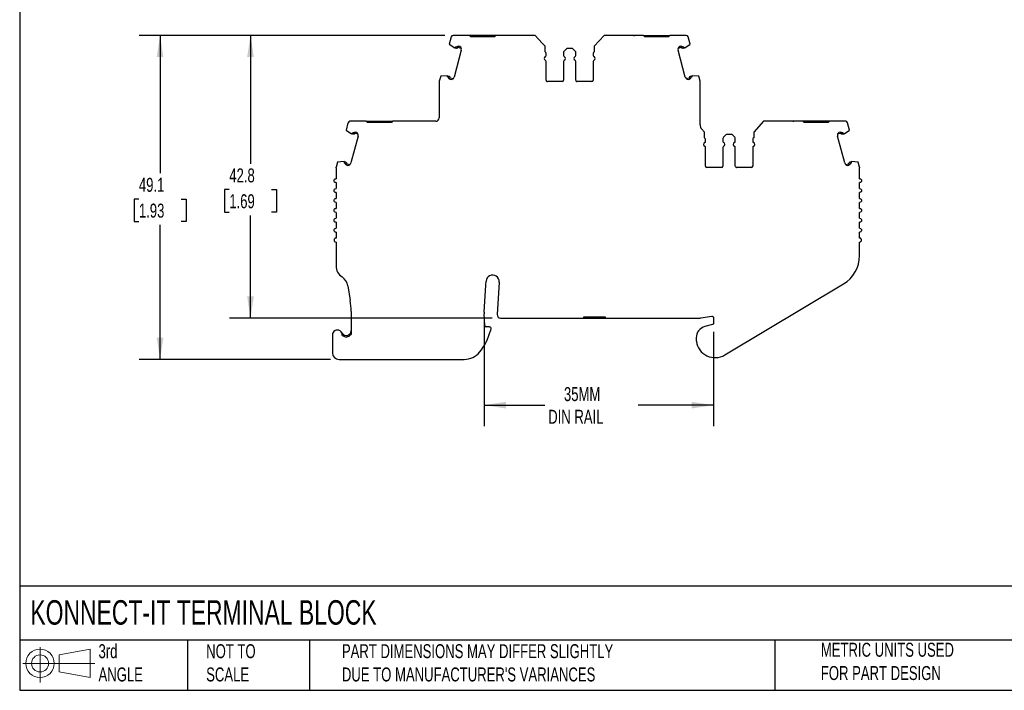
# Model space of a CAD drawing. Header units: millimetres. Extents: x 6 to 273, y 6 to 210.
# Tile 1 of 8: x 6 to 155, y 6 to 108. Entities that reach past the tile are written whole.
import ezdxf

# ---------------------------------------------------------------- set-up
doc = ezdxf.new("R2010")
doc.units = ezdxf.units.MM
doc.linetypes.add('SLD-Solid', pattern=[0])
doc.layers.add('DIMENSIONS', color=140, linetype='SLD-Solid', lineweight=25)
doc.layers.add('TEXT', color=140, linetype='SLD-Solid', lineweight=25)
doc.layers.add('SLD-DEFPOINTS', color=7, linetype='Continuous')
doc.styles.add('SLDTEXTSTYLE0', font='TXT', dxfattribs={"width": 0.7})
doc.dimstyles.new('SLDDIMSTYLE0', dxfattribs={"dimtxt": 2.158008, "dimasz": 3.302, "dimexe": 0, "dimexo": 0.0625, "dimgap": 0.539502, "dimtad": 0, "dimtih": 1, "dimtoh": 1, "dimrnd": 1e-09, "dimzin": 12, "dimdsep": 46, "dimtxsty": 'SLDTEXTSTYLE0', "dimsah": 1, "dimcen": 0.09, "dimadec": 0, "dimazin": 3, "dimtfac": 1, "dimtofl": 0, "dimtmove": 0, "dimatfit": 3, "dimfxl": 0, "dimfrac": 2, "dimtolj": 1, "dimtzin": 12, "dimarcsym": 0})

# ---------------------------------------------------------------- blocks, each defined once
blk = doc.blocks.new('Block11')
at = {"color": 7, "linetype": 'SLD-Solid', "lineweight": 18}
for p, q in [((2.59, 5.31), (2.59, 0)), ((5.48, 4.17), (10.18, 5.03)), ((10.18, 5.03), (10.18, 0.73)), ((5.48, 1.6), (5.48, 4.17)), ((0, 2.88), (10.87, 2.88)), ((5.48, 1.6), (10.18, 0.73))]:
    blk.add_line(p, q, dxfattribs=at)
for radius in [2.15, 1.29]:
    blk.add_circle((2.59, 2.88), radius, dxfattribs=at)
blk = doc.blocks.new('Block12')
at = {"layer": 'SLD-DEFPOINTS'}
blk.add_blockref('Block11', (0, 0), dxfattribs=at)
blk = doc.blocks.new('_D')
at = {"layer": 'DIMENSIONS'}
for p, q in [((70.68, 105.57), (38.1, 105.57)), ((41.28, 105.57), (41.28, 86.12)), ((38.07, 82.21), (37.35, 82.21)), ((37.35, 82.21), (37.35, 78.78)), ((44.48, 82.21), (45.21, 82.21)), ((45.21, 82.21), (45.21, 78.78)), ((37.35, 78.78), (38.07, 78.78)), ((41.28, 62.75), (41.28, 78.29)), ((45.21, 78.78), (44.48, 78.78)), ((77.86, 62.75), (38.1, 62.75))]:
    blk.add_line(p, q, dxfattribs=at)
for points in [[(41.28, 105.57), (40.77, 102.27), (41.79, 102.27)], [(41.28, 62.75), (41.79, 66.05), (40.77, 66.05)]]:
    blk.add_solid(points, dxfattribs=at)
at = {"layer": 'DIMENSIONS', "char_height": 2.117, "attachment_point": 1, "style": 'SLDTEXTSTYLE0'}
for s, insert in [('42.8', (38.07, 85.42)), ('1.69', (38.07, 81.5))]:
    blk.add_mtext(s, dxfattribs=dict(at, insert=insert))
blk = doc.blocks.new('_D_1')
at = {"layer": 'DIMENSIONS'}
for p, q in [((70.68, 105.57), (24.42, 105.57)), ((27.6, 105.57), (27.6, 84.69)), ((24.39, 80.78), (23.66, 80.78)), ((23.66, 80.78), (23.66, 77.35)), ((30.8, 80.78), (31.53, 80.78)), ((31.53, 80.78), (31.53, 77.35)), ((23.66, 77.35), (24.39, 77.35)), ((27.6, 56.49), (27.6, 76.87)), ((31.53, 77.35), (30.8, 77.35)), ((53.41, 56.49), (24.42, 56.49))]:
    blk.add_line(p, q, dxfattribs=at)
for points in [[(27.6, 105.57), (27.09, 102.27), (28.1, 102.27)], [(27.6, 56.49), (28.1, 59.79), (27.09, 59.79)]]:
    blk.add_solid(points, dxfattribs=at)
at = {"layer": 'DIMENSIONS', "char_height": 2.117, "attachment_point": 1, "style": 'SLDTEXTSTYLE0'}
for s, insert in [('49.1', (24.39, 83.99)), ('1.93', (24.39, 80.08))]:
    blk.add_mtext(s, dxfattribs=dict(at, insert=insert))
blk = doc.blocks.new('_D_2')
at = {"layer": 'DIMENSIONS'}
for p, q in [((76.65, 62.13), (76.65, 46.37)), ((111.35, 60.68), (111.35, 46.37)), ((76.65, 49.55), (85.85, 49.55)), ((111.35, 49.55), (99.95, 49.55))]:
    blk.add_line(p, q, dxfattribs=at)
for points in [[(76.65, 49.55), (79.95, 49.04), (79.95, 50.06)], [(111.35, 49.55), (108.05, 50.06), (108.05, 49.04)]]:
    blk.add_solid(points, dxfattribs=at)
at = {"layer": 'DIMENSIONS', "char_height": 2.117, "attachment_point": 1, "style": 'SLDTEXTSTYLE0'}
for s, insert in [('35MM', (88.72, 52.28)), ('DIN RAIL', (86.34, 48.85))]:
    blk.add_mtext(s, dxfattribs=dict(at, insert=insert))

msp = doc.modelspace()

# ---------------------------------------------------------------- linework, layer by layer
for p, q in [((71.659, 105.351), (71.357, 104.225)), ((74.417, 105.573), (71.949, 105.573)), ((74.617, 105.373), (74.417, 105.573)), ((76.217, 105.573), (74.417, 105.573)), ((78.217, 105.373), (74.617, 105.373)), ((76.217, 105.573), (76.217, 105.373)), ((76.617, 105.573), (76.217, 105.573)), ((76.617, 105.573), (76.617, 105.373)), ((78.417, 105.573), (78.217, 105.373)), ((84.367, 105.573), (78.417, 105.573)), ((85.424, 104.404), (84.367, 105.573)), ((85.869, 103.912), (85.424, 104.404)), ((94.814, 105.573), (93.313, 103.912)), ((100.764, 105.573), (94.814, 105.573)), ((100.964, 105.373), (100.764, 105.573)), ((100.764, 105.573), (102.564, 105.573)), ((104.564, 105.373), (100.964, 105.373)), ((102.564, 105.373), (102.564, 105.573)), ((102.564, 105.573), (102.964, 105.573)), ((102.964, 105.373), (102.964, 105.573)), ((102.964, 105.573), (104.764, 105.573)), ((104.764, 105.573), (104.564, 105.373)), ((107.234, 105.573), (104.764, 105.573)), ((107.825, 104.225), (107.523, 105.351)), ((71.357, 104.225), (72.186, 103.666)), ((73.185, 103.32), (72.099, 99.264)), ((72.244, 103.65), (72.186, 103.666)), ((72.389, 103.611), (72.244, 103.65)), ((72.441, 103.805), (72.37, 103.824)), ((73.177, 103.608), (72.752, 103.722)), ((72.975, 103.869), (72.804, 103.915)), ((85.869, 103.073), (85.869, 103.912)), ((88.657, 102.949), (88.657, 102.531)), ((89.157, 103.573), (88.745, 103.161)), ((90.024, 103.573), (89.157, 103.573)), ((90.437, 103.161), (90.024, 103.573)), ((90.524, 102.531), (90.524, 102.949)), ((93.313, 103.912), (93.313, 103.073)), ((107.083, 99.264), (105.996, 103.32)), ((106.429, 103.722), (106.005, 103.608)), ((106.378, 103.915), (106.207, 103.869)), ((106.812, 103.824), (106.741, 103.805)), ((106.937, 103.65), (106.793, 103.611)), ((106.996, 103.666), (106.937, 103.65)), ((106.996, 103.666), (107.825, 104.225)), ((86.024, 102.531), (86.024, 102.81)), ((86.024, 98.773), (86.024, 101.615)), ((88.657, 101.615), (88.657, 98.773)), ((90.524, 98.773), (90.524, 101.615)), ((93.157, 102.81), (93.157, 102.531)), ((93.157, 101.615), (93.157, 98.773)), ((69.847, 98.544), (69.847, 93.058)), ((70.065, 99.395), (69.858, 98.622)), ((71.06, 99.465), (70.065, 99.395)), ((71.06, 99.465), (71.119, 99.449)), ((71.119, 99.449), (71.264, 99.411)), ((71.141, 99.236), (71.212, 99.217)), ((71.471, 98.94), (71.642, 98.895)), ((71.523, 99.134), (71.947, 99.02)), ((88.457, 98.573), (86.224, 98.573)), ((92.957, 98.573), (90.724, 98.573)), ((107.234, 99.02), (107.659, 99.134)), ((107.54, 98.895), (107.71, 98.94)), ((107.918, 99.411), (108.063, 99.449)), ((107.97, 99.217), (108.041, 99.236)), ((108.063, 99.449), (108.121, 99.465)), ((109.117, 99.395), (108.121, 99.465)), ((109.324, 98.622), (109.117, 99.395)), ((109.334, 92.021), (109.334, 98.544)), ((58.799, 92.558), (56.328, 92.558)), ((58.999, 92.358), (58.799, 92.558)), ((58.799, 92.558), (60.599, 92.558)), ((60.599, 92.358), (60.599, 92.558)), ((60.599, 92.558), (60.999, 92.558)), ((60.999, 92.358), (60.999, 92.558)), ((60.999, 92.558), (62.799, 92.558)), ((62.799, 92.558), (62.599, 92.358)), ((69.347, 92.558), (62.799, 92.558)), ((118.948, 92.558), (117.446, 90.897)), ((124.898, 92.558), (118.948, 92.558)), ((125.098, 92.358), (124.898, 92.558)), ((126.698, 92.558), (124.898, 92.558)), ((126.698, 92.558), (126.698, 92.358)), ((127.098, 92.558), (126.698, 92.558)), ((127.098, 92.558), (127.098, 92.358)), ((128.898, 92.558), (128.698, 92.358)), ((131.367, 92.558), (128.898, 92.558)), ((56.039, 92.336), (55.737, 91.21)), ((55.737, 91.21), (56.566, 90.651)), ((62.599, 92.358), (58.999, 92.358)), ((109.558, 91.391), (109.558, 91.389)), ((110.002, 90.897), (109.558, 91.389)), ((128.698, 92.358), (125.098, 92.358)), ((131.129, 90.651), (131.958, 91.21)), ((131.958, 91.21), (131.656, 92.336)), ((57.565, 90.306), (56.479, 86.25)), ((56.624, 90.635), (56.566, 90.651)), ((56.769, 90.597), (56.624, 90.635)), ((56.821, 90.79), (56.75, 90.809)), ((57.557, 90.593), (57.133, 90.707)), ((57.355, 90.854), (57.184, 90.9)), ((110.002, 90.058), (110.002, 90.897)), ((110.158, 89.516), (110.158, 89.795)), ((112.791, 89.934), (112.791, 89.516)), ((113.291, 90.558), (112.879, 90.146)), ((114.158, 90.558), (113.291, 90.558)), ((114.57, 90.146), (114.158, 90.558)), ((114.658, 89.516), (114.658, 89.934)), ((117.291, 89.795), (117.291, 89.516)), ((117.446, 90.897), (117.446, 90.058)), ((131.217, 86.25), (130.13, 90.306)), ((130.563, 90.707), (130.138, 90.593)), ((130.511, 90.9), (130.34, 90.854)), ((130.945, 90.809), (130.874, 90.79)), ((131.071, 90.635), (130.926, 90.597)), ((131.129, 90.651), (131.071, 90.635)), ((110.158, 85.758), (110.158, 88.6)), ((112.791, 88.6), (112.791, 85.758)), ((114.658, 85.758), (114.658, 88.6)), ((117.291, 88.6), (117.291, 85.758)), ((55.441, 86.45), (54.445, 86.381)), ((55.441, 86.45), (55.499, 86.435)), ((55.499, 86.435), (55.644, 86.396)), ((132.052, 86.396), (132.196, 86.435)), ((132.196, 86.435), (132.255, 86.45)), ((133.25, 86.381), (132.255, 86.45)), ((54.228, 85.529), (54.228, 83.858)), ((54.445, 86.381), (54.238, 85.607)), ((55.521, 86.222), (55.592, 86.203)), ((55.851, 85.925), (56.022, 85.88)), ((55.903, 86.119), (56.327, 86.005)), ((112.591, 85.558), (110.358, 85.558)), ((117.091, 85.558), (114.858, 85.558)), ((131.368, 86.005), (131.792, 86.119)), ((131.673, 85.88), (131.844, 85.925)), ((132.103, 86.203), (132.174, 86.222)), ((133.457, 85.607), (133.25, 86.381)), ((133.468, 83.858), (133.468, 85.529)), ((54.228, 83.258), (54.228, 82.358)), ((133.468, 82.358), (133.468, 83.258)), ((54.228, 81.758), (54.228, 80.858)), ((133.468, 80.858), (133.468, 81.758)), ((54.228, 80.258), (54.228, 79.358)), ((133.468, 79.358), (133.468, 80.258)), ((54.228, 78.758), (54.228, 77.858)), ((133.468, 77.858), (133.468, 78.758)), ((54.228, 77.258), (54.228, 76.358)), ((133.468, 76.358), (133.468, 77.258)), ((54.228, 75.758), (54.228, 74.858)), ((133.468, 74.858), (133.468, 75.758)), ((54.228, 74.258), (54.228, 70.643)), ((133.468, 72.197), (133.468, 74.258)), ((56.007, 67.63), (56.379, 65.424)), ((76.645, 63.643), (76.893, 67.753)), ((76.893, 67.753), (76.928, 68.325)), ((78.924, 68.205), (78.627, 63.278)), ((113.066, 57.154), (131.035, 67.907)), ((56.519, 63.759), (56.519, 60.279)), ((76.758, 61.604), (76.646, 63.397)), ((79.126, 62.748), (91.742, 62.748)), ((91.741, 62.948), (94.941, 62.948)), ((91.742, 62.748), (91.741, 62.948)), ((91.742, 62.748), (92.242, 62.748)), ((92.241, 62.948), (92.242, 62.748)), ((92.242, 62.748), (94.442, 62.748)), ((94.442, 62.748), (94.441, 62.948)), ((94.442, 62.748), (94.942, 62.748)), ((94.941, 62.948), (94.942, 62.748)), ((94.942, 62.748), (109.272, 62.748)), ((109.42, 62.759), (111.118, 63.014)), ((111.348, 62.816), (111.348, 61.952)), ((77.447, 61.416), (76.958, 61.416)), ((77.646, 61.194), (77.605, 60.828)), ((111.199, 61.759), (110.048, 61.45)), ((53.68, 60.186), (53.68, 57.486)), ((56.019, 59.945), (56.019, 60.155)), ((108.748, 59.756), (108.748, 59.456)), ((54.68, 56.486), (73.637, 56.486))]:
    msp.add_line(p, q)
at = {"flags": 128}
for points in [[(78.417, 105.573), (78.208, 105.573), (77.852, 105.573), (77.46, 105.573), (77.045, 105.573), (76.617, 105.573)], [(128.898, 92.558), (128.689, 92.558), (128.332, 92.558), (127.941, 92.558), (127.525, 92.558), (127.098, 92.558)]]:
    msp.add_lwpolyline(points, dxfattribs=at)
for centre, radius, start, end in [((71.949, 105.273), 0.3, 89.99997, 164.99988), ((107.233, 105.273), 0.3, 14.99994, 89.90239), ((72.702, 103.45), 0.5, 344.99985, 56.97506), ((85.724, 102.81), 0.3, 0.00004, 61.24546), ((88.957, 102.949), 0.3, 135.00002, 180.00015), ((90.224, 102.949), 0.3, 359.99996, 44.99992), ((93.457, 102.81), 0.3, 118.75454, 179.99997), ((106.479, 103.45), 0.5, 123.02403, 195.00015), ((86.024, 102.073), 0.3, 113.57818, 246.4219), ((85.824, 102.531), 0.2, 293.57818, 359.99962), ((85.824, 101.615), 0.2, 0.00003, 66.42161), ((88.857, 102.531), 0.2, 180.00007, 246.42197), ((88.857, 101.615), 0.2, 113.57818, 180.00023), ((88.657, 102.073), 0.3, 293.57818, 66.42183), ((90.524, 102.073), 0.3, 113.57818, 246.42186), ((90.324, 102.531), 0.2, 293.57818, 359.99984), ((90.324, 101.615), 0.2, 0.00004, 66.42173), ((93.357, 102.531), 0.2, 180.00004, 246.42179), ((93.357, 101.615), 0.2, 113.57818, 179.99995), ((93.157, 102.073), 0.3, 293.57818, 66.42183), ((70.147, 98.544), 0.3, 164.99932, 179.99974), ((71.616, 99.394), 0.5, 273.02607, 345.00017), ((86.224, 98.773), 0.2, 179.99999, 270.00003), ((88.457, 98.773), 0.2, 270.00015, 359.99973), ((90.724, 98.773), 0.2, 180.00012, 270.00018), ((92.957, 98.773), 0.2, 270.00021, 359.99994), ((107.566, 99.394), 0.5, 194.99977, 266.97262), ((109.034, 98.544), 0.3, 0.00035, 15.0009), ((56.329, 92.258), 0.3, 90.13515, 164.99991), ((69.347, 93.058), 0.5, 270, 360), ((131.367, 92.258), 0.3, 15.00008, 90), ((110.334, 92.021), 1, 180, 219.06241), ((57.083, 90.435), 0.5, 344.99985, 56.97506), ((109.858, 89.795), 0.3, 0.00004, 61.24546), ((109.958, 89.516), 0.2, 293.57818, 359.99975), ((113.091, 89.934), 0.3, 135.00002, 180.00006), ((112.991, 89.516), 0.2, 180.00007, 246.42192), ((114.458, 89.516), 0.2, 293.57818, 359.99997), ((114.358, 89.934), 0.3, 359.99996, 44.99999), ((117.591, 89.795), 0.3, 118.75454, 179.99988), ((117.491, 89.516), 0.2, 180.00004, 246.42174), ((130.613, 90.435), 0.5, 123.02502, 195.00015), ((110.158, 89.058), 0.3, 113.57818, 246.42186), ((109.958, 88.6), 0.2, 0.00003, 66.42167), ((112.991, 88.6), 0.2, 113.57818, 180.0001), ((112.791, 89.058), 0.3, 293.57818, 66.42186), ((114.658, 89.058), 0.3, 113.57818, 246.42182), ((114.458, 88.6), 0.2, 0.00004, 66.42178), ((117.491, 88.6), 0.2, 113.57818, 179.99981), ((117.291, 89.058), 0.3, 293.57818, 66.42186), ((55.996, 86.379), 0.5, 273.02607, 345.00017), ((110.358, 85.758), 0.2, 180.00023, 270.00003), ((112.591, 85.758), 0.2, 270.00015, 359.99986), ((114.858, 85.758), 0.2, 179.99999, 270.00018), ((117.091, 85.758), 0.2, 270.00021, 0.00007), ((131.7, 86.379), 0.5, 194.99977, 266.97365), ((54.228, 74.558), 0.3, 90, 270), ((133.468, 74.558), 0.3, 270, 90), ((128.468, 72.197), 5, 300.8964, 0), ((56.228, 70.643), 2, 180, 236.75665), ((54.035, 67.298), 2, 9.58258, 56.75664), ((77.926, 68.265), 1, 356.54861, 176.54862), ((46.519, 63.759), 10, 359.99998, 9.58252), ((78.642, 63.522), 2, 176.54876, 183.60103), ((79.126, 63.248), 0.5, 176.54861, 270), ((109.272, 63.748), 1, 270.00003, 278.52504), ((76.958, 61.616), 0.2, 183.60084, 270), ((110.502, 59.756), 1.754, 104.99999, 180), ((54.43, 60.186), 0.75, 354.87424, 179.99996), ((55.769, 60.862), 0.75, 206.7832, 289.47123), ((55.769, 60.862), 0.95, 231.44702, 289.47123), ((69.469, 62.92), 8.4, 320.51209, 345.5792), ((110.502, 59.456), 1.754, 180, 187.94871), ((111.598, 59.609), 2.86, 187.94871, 300.8964), ((54.68, 57.486), 1, 180.00001, 269.99987), ((73.637, 59.486), 3, 270.00001, 320.51209)]:
    msp.add_arc(centre, radius, start, end)
for points, knots in [([(79.942, 105.573), (79.903, 105.573), (79.864, 105.573), (79.808, 105.573), (79.792, 105.573), (79.792, 105.573)], [0, 0, 0, 0, 0.5, 0.5, 1, 1, 1, 1]), ([(82.642, 105.573), (82.642, 105.573), (82.626, 105.573), (82.571, 105.573), (82.532, 105.573), (82.492, 105.573)], [0, 0, 0, 0, 0.5, 0.5, 1, 1, 1, 1]), ([(96.689, 105.573), (96.65, 105.573), (96.611, 105.573), (96.556, 105.573), (96.539, 105.573), (96.539, 105.573)], [0, 0, 0, 0, 0.5, 0.5, 1, 1, 1, 1]), ([(99.239, 105.573), (99.253, 105.573), (99.279, 105.573), (99.315, 105.573), (99.351, 105.573), (99.384, 105.573), (99.387, 105.573), (99.389, 105.573)], [0, 0, 0, 0, 0.168224, 0.3311335, 0.500763, 0.7495865, 1, 1, 1, 1]), ([(72.244, 103.65), (72.255, 103.672), (72.276, 103.715), (72.318, 103.774), (72.353, 103.807), (72.37, 103.824)], [0, 0, 0, 0, 0.33450625, 0.66549375, 1, 1, 1, 1]), ([(72.651, 103.691), (72.62, 103.655), (72.578, 103.628), (72.486, 103.6), (72.436, 103.599), (72.389, 103.611)], [0, 0, 0, 0, 0.5, 0.5, 1, 1, 1, 1]), ([(72.501, 103.823), (72.514, 103.836), (72.54, 103.863), (72.587, 103.893), (72.647, 103.917), (72.722, 103.93), (72.777, 103.92), (72.804, 103.915)], [0, 0, 0, 0, 0.16710165, 0.33194613, 0.5003862, 0.74944256, 1, 1, 1, 1]), ([(72.752, 103.722), (72.743, 103.723), (72.725, 103.727), (72.697, 103.722), (72.671, 103.711), (72.658, 103.698), (72.651, 103.691)], [0, 0, 0, 0, 0.24851, 0.4998843, 0.7485386, 1, 1, 1, 1]), ([(106.378, 103.915), (106.396, 103.919), (106.432, 103.927), (106.488, 103.925), (106.551, 103.912), (106.621, 103.882), (106.661, 103.842), (106.681, 103.823)], [0, 0, 0, 0, 0.1671016, 0.3319461, 0.5003862, 0.7494426, 1, 1, 1, 1]), ([(106.53, 103.691), (106.524, 103.697), (106.51, 103.71), (106.485, 103.722), (106.457, 103.727), (106.439, 103.723), (106.429, 103.722)], [0, 0, 0, 0, 0.24851, 0.4998843, 0.7485386, 1, 1, 1, 1]), ([(106.793, 103.611), (106.746, 103.599), (106.696, 103.6), (106.604, 103.628), (106.562, 103.655), (106.53, 103.691)], [0, 0, 0, 0, 0.5, 0.5, 1, 1, 1, 1]), ([(106.812, 103.824), (106.829, 103.807), (106.863, 103.774), (106.906, 103.715), (106.927, 103.672), (106.937, 103.65)], [0, 0, 0, 0, 0.3345063, 0.6654937, 1, 1, 1, 1]), ([(71.141, 99.236), (71.134, 99.26), (71.121, 99.306), (71.114, 99.378), (71.117, 99.425), (71.119, 99.449)], [0, 0, 0, 0, 0.33450623, 0.66549377, 1, 1, 1, 1]), ([(71.471, 98.94), (71.454, 98.946), (71.418, 98.957), (71.371, 98.987), (71.322, 99.03), (71.277, 99.091), (71.262, 99.145), (71.255, 99.172)], [0, 0, 0, 0, 0.1671016, 0.3319461, 0.5003862, 0.7494426, 1, 1, 1, 1]), ([(71.264, 99.411), (71.31, 99.398), (71.353, 99.373), (71.419, 99.302), (71.441, 99.258), (71.451, 99.211)], [0, 0, 0, 0, 0.5, 0.5, 1, 1, 1, 1]), ([(71.451, 99.211), (71.453, 99.202), (71.458, 99.184), (71.475, 99.161), (71.497, 99.143), (71.514, 99.137), (71.523, 99.134)], [0, 0, 0, 0, 0.24851, 0.4998843, 0.7485386, 1, 1, 1, 1]), ([(107.659, 99.134), (107.667, 99.137), (107.685, 99.143), (107.707, 99.161), (107.723, 99.184), (107.728, 99.202), (107.731, 99.211)], [0, 0, 0, 0, 0.24851, 0.4998843, 0.7485386, 1, 1, 1, 1]), ([(107.927, 99.172), (107.923, 99.154), (107.913, 99.118), (107.887, 99.068), (107.848, 99.017), (107.79, 98.968), (107.737, 98.95), (107.71, 98.94)], [0, 0, 0, 0, 0.1671016, 0.3319461, 0.5003862, 0.7494426, 1, 1, 1, 1]), ([(107.731, 99.211), (107.74, 99.258), (107.763, 99.302), (107.829, 99.373), (107.872, 99.398), (107.918, 99.411)], [0, 0, 0, 0, 0.5, 0.5, 1, 1, 1, 1]), ([(108.063, 99.449), (108.065, 99.425), (108.068, 99.378), (108.061, 99.306), (108.047, 99.26), (108.041, 99.236)], [0, 0, 0, 0, 0.3345062, 0.6654938, 1, 1, 1, 1]), ([(64.324, 92.558), (64.284, 92.558), (64.245, 92.558), (64.19, 92.558), (64.174, 92.558), (64.174, 92.558)], [0, 0, 0, 0, 0.5, 0.5, 1, 1, 1, 1]), ([(67.024, 92.558), (67.024, 92.558), (67.008, 92.558), (66.952, 92.558), (66.913, 92.558), (66.874, 92.558)], [0, 0, 0, 0, 0.5, 0.5, 1, 1, 1, 1]), ([(120.823, 92.558), (120.784, 92.558), (120.745, 92.558), (120.689, 92.558), (120.673, 92.558), (120.673, 92.558)], [0, 0, 0, 0, 0.5, 0.5, 1, 1, 1, 1]), ([(123.373, 92.558), (123.386, 92.558), (123.412, 92.558), (123.449, 92.558), (123.485, 92.558), (123.517, 92.558), (123.521, 92.558), (123.523, 92.558)], [0, 0, 0, 0, 0.16822397, 0.33113348, 0.50076297, 0.74958648, 1, 1, 1, 1]), ([(56.881, 90.808), (56.894, 90.821), (56.92, 90.848), (56.967, 90.878), (57.027, 90.902), (57.102, 90.916), (57.157, 90.905), (57.184, 90.9)], [0, 0, 0, 0, 0.1671016, 0.3319461, 0.5003862, 0.7494426, 1, 1, 1, 1]), ([(130.511, 90.9), (130.529, 90.904), (130.565, 90.912), (130.621, 90.91), (130.685, 90.897), (130.754, 90.867), (130.794, 90.828), (130.814, 90.808)], [0, 0, 0, 0, 0.16710165, 0.33194613, 0.5003862, 0.74944256, 1, 1, 1, 1]), ([(56.624, 90.635), (56.635, 90.657), (56.656, 90.7), (56.699, 90.759), (56.733, 90.792), (56.75, 90.809)], [0, 0, 0, 0, 0.3345063, 0.6654937, 1, 1, 1, 1]), ([(57.031, 90.676), (57, 90.64), (56.958, 90.613), (56.866, 90.585), (56.816, 90.584), (56.769, 90.597)], [0, 0, 0, 0, 0.5, 0.5, 1, 1, 1, 1]), ([(57.133, 90.707), (57.123, 90.709), (57.105, 90.712), (57.077, 90.707), (57.051, 90.696), (57.038, 90.683), (57.031, 90.676)], [0, 0, 0, 0, 0.24851, 0.4998843, 0.7485386, 1, 1, 1, 1]), ([(130.664, 90.676), (130.657, 90.683), (130.644, 90.696), (130.618, 90.707), (130.59, 90.712), (130.572, 90.709), (130.563, 90.707)], [0, 0, 0, 0, 0.24851, 0.4998843, 0.7485386, 1, 1, 1, 1]), ([(130.926, 90.597), (130.879, 90.584), (130.83, 90.585), (130.737, 90.613), (130.695, 90.64), (130.664, 90.676)], [0, 0, 0, 0, 0.5, 0.5, 1, 1, 1, 1]), ([(130.945, 90.809), (130.962, 90.792), (130.997, 90.759), (131.039, 90.7), (131.06, 90.657), (131.071, 90.635)], [0, 0, 0, 0, 0.3345063, 0.6654937, 1, 1, 1, 1]), ([(55.521, 86.222), (55.515, 86.245), (55.501, 86.291), (55.494, 86.363), (55.497, 86.411), (55.499, 86.435)], [0, 0, 0, 0, 0.33450623, 0.66549377, 1, 1, 1, 1]), ([(132.196, 86.435), (132.198, 86.411), (132.201, 86.363), (132.194, 86.291), (132.181, 86.245), (132.174, 86.222)], [0, 0, 0, 0, 0.3345062, 0.6654938, 1, 1, 1, 1]), ([(55.851, 85.925), (55.834, 85.931), (55.799, 85.943), (55.751, 85.972), (55.702, 86.015), (55.657, 86.076), (55.642, 86.13), (55.635, 86.157)], [0, 0, 0, 0, 0.1671016, 0.3319461, 0.5003862, 0.7494426, 1, 1, 1, 1]), ([(55.644, 86.396), (55.69, 86.383), (55.733, 86.358), (55.799, 86.287), (55.822, 86.243), (55.831, 86.196)], [0, 0, 0, 0, 0.5, 0.5, 1, 1, 1, 1]), ([(55.831, 86.196), (55.833, 86.187), (55.839, 86.169), (55.855, 86.146), (55.877, 86.128), (55.894, 86.122), (55.903, 86.119)], [0, 0, 0, 0, 0.24851003, 0.49988431, 0.74853856, 1, 1, 1, 1]), ([(131.792, 86.119), (131.801, 86.122), (131.818, 86.128), (131.84, 86.146), (131.857, 86.169), (131.862, 86.187), (131.864, 86.196)], [0, 0, 0, 0, 0.24851, 0.4998843, 0.7485386, 1, 1, 1, 1]), ([(132.06, 86.157), (132.056, 86.139), (132.047, 86.103), (132.021, 86.053), (131.981, 86.002), (131.923, 85.953), (131.87, 85.935), (131.844, 85.925)], [0, 0, 0, 0, 0.1671016, 0.3319461, 0.5003862, 0.7494426, 1, 1, 1, 1]), ([(131.864, 86.196), (131.874, 86.243), (131.896, 86.287), (131.962, 86.358), (132.005, 86.383), (132.052, 86.396)], [0, 0, 0, 0, 0.5, 0.5, 1, 1, 1, 1]), ([(54.228, 83.258), (54.149, 83.258), (54.071, 83.29), (53.96, 83.401), (53.928, 83.48), (53.928, 83.637), (53.96, 83.715), (54.071, 83.826), (54.149, 83.858), (54.228, 83.858)], [0, 0, 0, 0, 0.25, 0.25, 0.5, 0.5, 0.75, 0.75, 1, 1, 1, 1]), ([(133.468, 83.858), (133.546, 83.858), (133.624, 83.826), (133.735, 83.715), (133.768, 83.637), (133.768, 83.48), (133.735, 83.401), (133.624, 83.29), (133.546, 83.258), (133.468, 83.258)], [0, 0, 0, 0, 0.25, 0.25, 0.5, 0.5, 0.75, 0.75, 1, 1, 1, 1]), ([(54.228, 81.758), (54.149, 81.758), (54.071, 81.79), (53.96, 81.901), (53.928, 81.98), (53.928, 82.137), (53.96, 82.215), (54.071, 82.326), (54.149, 82.358), (54.228, 82.358)], [0, 0, 0, 0, 0.25, 0.25, 0.5, 0.5, 0.75, 0.75, 1, 1, 1, 1]), ([(133.468, 82.358), (133.546, 82.358), (133.624, 82.326), (133.735, 82.215), (133.768, 82.137), (133.768, 81.98), (133.735, 81.901), (133.624, 81.79), (133.546, 81.758), (133.468, 81.758)], [0, 0, 0, 0, 0.25, 0.25, 0.5, 0.5, 0.75, 0.75, 1, 1, 1, 1]), ([(54.228, 80.258), (54.149, 80.258), (54.071, 80.29), (53.96, 80.401), (53.928, 80.48), (53.928, 80.637), (53.96, 80.715), (54.071, 80.826), (54.149, 80.858), (54.228, 80.858)], [0, 0, 0, 0, 0.25, 0.25, 0.5, 0.5, 0.75, 0.75, 1, 1, 1, 1]), ([(133.468, 80.858), (133.546, 80.858), (133.624, 80.826), (133.735, 80.715), (133.768, 80.637), (133.768, 80.48), (133.735, 80.401), (133.624, 80.29), (133.546, 80.258), (133.468, 80.258)], [0, 0, 0, 0, 0.25, 0.25, 0.5, 0.5, 0.75, 0.75, 1, 1, 1, 1]), ([(54.228, 78.758), (54.149, 78.758), (54.071, 78.79), (53.96, 78.901), (53.928, 78.98), (53.928, 79.137), (53.96, 79.215), (54.071, 79.326), (54.149, 79.358), (54.228, 79.358)], [0, 0, 0, 0, 0.25, 0.25, 0.5, 0.5, 0.75, 0.75, 1, 1, 1, 1]), ([(133.468, 79.358), (133.546, 79.358), (133.624, 79.326), (133.735, 79.215), (133.768, 79.137), (133.768, 78.98), (133.735, 78.901), (133.624, 78.79), (133.546, 78.758), (133.468, 78.758)], [0, 0, 0, 0, 0.25, 0.25, 0.5, 0.5, 0.75, 0.75, 1, 1, 1, 1]), ([(54.228, 77.258), (54.149, 77.258), (54.071, 77.29), (53.96, 77.401), (53.928, 77.48), (53.928, 77.637), (53.96, 77.715), (54.071, 77.826), (54.149, 77.858), (54.228, 77.858)], [0, 0, 0, 0, 0.25, 0.25, 0.5, 0.5, 0.75, 0.75, 1, 1, 1, 1]), ([(133.468, 77.858), (133.546, 77.858), (133.624, 77.826), (133.735, 77.715), (133.768, 77.637), (133.768, 77.48), (133.735, 77.401), (133.624, 77.29), (133.546, 77.258), (133.468, 77.258)], [0, 0, 0, 0, 0.25, 0.25, 0.5, 0.5, 0.75, 0.75, 1, 1, 1, 1]), ([(54.228, 75.758), (54.149, 75.758), (54.071, 75.79), (53.96, 75.901), (53.928, 75.98), (53.928, 76.137), (53.96, 76.215), (54.071, 76.326), (54.149, 76.358), (54.228, 76.358)], [0, 0, 0, 0, 0.25, 0.25, 0.5, 0.5, 0.75, 0.75, 1, 1, 1, 1]), ([(133.468, 76.358), (133.546, 76.358), (133.624, 76.326), (133.735, 76.215), (133.768, 76.137), (133.768, 75.98), (133.735, 75.901), (133.624, 75.79), (133.546, 75.758), (133.468, 75.758)], [0, 0, 0, 0, 0.25, 0.25, 0.5, 0.5, 0.75, 0.75, 1, 1, 1, 1]), ([(111.118, 63.014), (111.133, 63.015), (111.161, 63.018), (111.204, 63.011), (111.243, 62.994), (111.279, 62.969), (111.309, 62.937), (111.331, 62.9), (111.345, 62.859), (111.347, 62.831), (111.348, 62.816)], [0, 0, 0, 0, 0.1276242, 0.2495001, 0.3717558, 0.500465, 0.6238975, 0.7502136, 0.8743779, 1, 1, 1, 1]), ([(77.447, 61.416), (77.503, 61.416), (77.559, 61.391), (77.634, 61.308), (77.652, 61.25), (77.646, 61.194)], [0, 0, 0, 0, 0.5, 0.5, 1, 1, 1, 1]), ([(111.348, 61.952), (111.347, 61.937), (111.345, 61.908), (111.33, 61.867), (111.304, 61.823), (111.261, 61.781), (111.22, 61.766), (111.199, 61.759)], [0, 0, 0, 0, 0.1675282, 0.3316406, 0.5005328, 0.749499, 1, 1, 1, 1]), ([(56.019, 60.155), (56.038, 60.162), (56.078, 60.177), (56.135, 60.207), (56.192, 60.242), (56.259, 60.292), (56.333, 60.363), (56.426, 60.486), (56.485, 60.622), (56.515, 60.758), (56.518, 60.827), (56.519, 60.862)], [0, 0, 0, 0, 0.0578413, 0.1188244, 0.1831693, 0.2508942, 0.3660634, 0.5009955, 0.7497956, 0.8751682, 1, 1, 1, 1]), ([(56.086, 59.966), (56.178, 59.999), (56.263, 60.046), (56.408, 60.154), (56.468, 60.213), (56.519, 60.279)], [0, 0, 0, 0, 0.25, 0.25, 0.46388395, 0.46388395, 0.46388395, 0.46388395])]:
    msp.add_open_spline(points, degree=3, knots=knots)
for points in [[(72.501, 103.823), (72.486, 103.806), (72.462, 103.799), (72.441, 103.805)], [(106.741, 103.805), (106.72, 103.799), (106.695, 103.806), (106.681, 103.823)], [(71.212, 99.217), (71.233, 99.212), (71.25, 99.193), (71.255, 99.172)], [(107.927, 99.172), (107.931, 99.193), (107.949, 99.212), (107.97, 99.217)], [(56.881, 90.808), (56.867, 90.791), (56.842, 90.784), (56.821, 90.79)], [(130.874, 90.79), (130.853, 90.784), (130.829, 90.791), (130.814, 90.808)], [(54.228, 85.529), (54.228, 85.555), (54.231, 85.582), (54.238, 85.607)], [(55.592, 86.203), (55.613, 86.197), (55.631, 86.178), (55.635, 86.157)], [(132.06, 86.157), (132.065, 86.178), (132.082, 86.197), (132.103, 86.203)], [(133.457, 85.607), (133.464, 85.582), (133.468, 85.555), (133.468, 85.529)]]:
    msp.add_open_spline(points, degree=3)
at = {"layer": 'TEXT'}
for p, q in [((6.35, 209.55), (6.35, 6.35)), ((273.05, 22.126), (6.35, 22.126)), ((273.05, 13.97), (6.35, 13.97)), ((31.75, 13.97), (31.75, 6.35)), ((50.212, 13.97), (50.212, 6.35)), ((120.646, 13.97), (120.646, 6.35)), ((6.35, 6.35), (273.05, 6.35))]:
    msp.add_line(p, q, dxfattribs=at)

# ---------------------------------------------------------------- block references
at = {"layer": 'SLD-DEFPOINTS'}
msp.add_blockref('Block12', (6.838, 7.554), dxfattribs=at)

# ---------------------------------------------------------------- texts
at = {"layer": 'TEXT', "attachment_point": 1, "style": 'SLDTEXTSTYLE0'}
for s, insert, char_height in [('KONNECT-IT TERMINAL BLOCK', (7.966, 20.006), 3.70417), ('3rd^JANGLE', (18.282, 13.338), 2.1167), ('METRIC UNITS USED ^JFOR PART DESIGN', (127.604, 13.556), 2.11667), ('NOT TO^JSCALE', (34.575, 13.338), 2.11667), ("PART DIMENSIONS MAY DIFFER SLIGHTLY ^JDUE TO MANUFACTURER'S VARIANCES", (55.119, 13.341), 2.11667)]:
    msp.add_mtext(s, dxfattribs=dict(at, insert=insert, char_height=char_height))

# ---------------------------------------------------------------- dimensions: what is measured, and where the dimension line sits
at = {"layer": 'DIMENSIONS'}
for base, p1, p2, angle, picture, middle in [((27.596, 56.486), (71.949, 105.573), (54.68, 56.486), 89.99981, '_D_1', (27.596, 80.781)), ((41.2772, 105.5729), (79.1261, 62.7483), (71.9486, 105.5729), 90, '_D', (41.2772, 82.2061))]:
    dim = msp.add_linear_dim(base=base, p1=p1, p2=p2, angle=angle, dimstyle='SLDDIMSTYLE0', dxfattribs=at)
    dim.commit()
    dim.dimension.update_dxf_attribs({"geometry": picture, "text_midpoint": middle, "dimtype": 160})
dim = msp.add_linear_dim(base=(76.646, 49.548), p1=(111.348, 61.952), p2=(76.646, 63.397), angle=0, text='35MM\\PDIN RAIL', dimstyle='SLDDIMSTYLE0', dxfattribs=at)
dim.commit()
dim.dimension.update_dxf_attribs({"geometry": '_D_2', "text_midpoint": (92.899, 49.548), "dimtype": 160})

doc.saveas('drawing.dxf')
